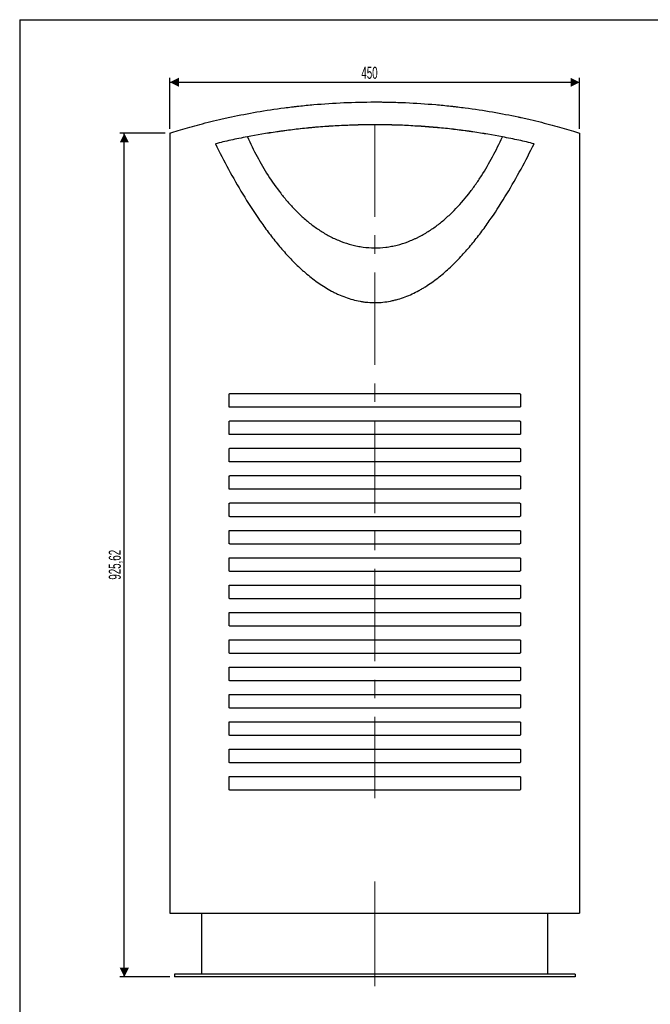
# Model space of a CAD drawing. Header units: millimetres. Extents: x 10 to 287, y 10 to 410.
# Tile 2 of 3: x 10 to 148, y 194 to 410. Entities that reach past the tile are written whole.
import ezdxf

# ---------------------------------------------------------------- set-up
doc = ezdxf.new("R2010")
doc.units = ezdxf.units.MM
doc.linetypes.add('CENTERX2', pattern=[20.32, 12.7, -2.54, 2.54, -2.54])
doc.layers.add('FORMAT', color=7, linetype='Continuous')
doc.styles.add('SLDTEXTSTYLE0', font='TXT', dxfattribs={"width": 0.605})
doc.dimstyles.new('SLDDIMSTYLE0', dxfattribs={"dimtxt": 2.568319, "dimasz": 2, "dimexe": 0, "dimexo": 0.0625, "dimgap": 0.64208, "dimtad": 1, "dimlfac": 5, "dimrnd": 1e-09, "dimzin": 12, "dimdsep": 46, "dimtxsty": 'SLDTEXTSTYLE0', "dimsah": 1, "dimcen": 0.09, "dimadec": 0, "dimazin": 3, "dimtfac": 1, "dimtofl": 0, "dimtmove": 0, "dimatfit": 3, "dimfxl": 0, "dimfrac": 2, "dimtolj": 1, "dimtzin": 12, "dimarcsym": 0})

# ---------------------------------------------------------------- blocks, each defined once
blk = doc.blocks.new('_D')
at = {"layer": 'FORMAT'}
for p, q in [((41.98, 385.4), (31.98, 385.4)), ((32.98, 200.28), (32.98, 385.4)), ((42.98, 200.28), (31.98, 200.28))]:
    blk.add_line(p, q, dxfattribs=at)
for points in [[(32.98, 385.4), (31.98, 383.4), (33.98, 383.4)], [(32.98, 200.28), (33.98, 202.28), (31.98, 202.28)]]:
    blk.add_solid(points, dxfattribs=at)
at = {"layer": 'FORMAT', "insert": (29.56, 287.45), "char_height": 2.646, "attachment_point": 1, "rotation": 90, "style": 'SLDTEXTSTYLE0'}
blk.add_mtext('925,62', dxfattribs=at)
blk = doc.blocks.new('_D_1')
at = {"layer": 'FORMAT'}
for p, q in [((42.98, 386.39), (42.98, 397.59)), ((132.98, 386.39), (132.98, 397.59)), ((42.98, 396.6), (132.98, 396.6))]:
    blk.add_line(p, q, dxfattribs=at)
for points in [[(42.98, 396.6), (44.98, 395.6), (44.98, 397.6)], [(132.98, 396.6), (130.98, 397.6), (130.98, 395.6)]]:
    blk.add_solid(points, dxfattribs=at)
at = {"layer": 'FORMAT', "insert": (85.04, 400.01), "char_height": 2.646, "attachment_point": 1, "style": 'SLDTEXTSTYLE0'}
blk.add_mtext('450', dxfattribs=at)

msp = doc.modelspace()

# ---------------------------------------------------------------- linework, layer by layer
at = {"color": 7, "linetype": 'Continuous', "lineweight": 25}
for p, q in [((42.975, 385.4017), (42.975, 214.2784)), ((132.975, 385.4017), (132.975, 214.2784)), ((55.975, 325.4784), (55.975, 328.0784)), ((56.175, 328.2784), (119.775, 328.2784)), ((119.975, 328.0784), (119.975, 325.4784)), ((119.775, 325.2784), (56.175, 325.2784)), ((55.975, 319.4784), (55.975, 322.0784)), ((56.175, 322.2784), (119.775, 322.2784)), ((119.975, 322.0784), (119.975, 319.4784)), ((119.775, 319.2784), (56.175, 319.2784)), ((55.975, 313.4784), (55.975, 316.0784)), ((56.175, 316.2784), (119.775, 316.2784)), ((119.975, 316.0784), (119.975, 313.4784)), ((119.775, 313.2784), (56.175, 313.2784)), ((55.975, 307.4784), (55.975, 310.0784)), ((56.175, 310.2784), (119.775, 310.2784)), ((119.975, 310.0784), (119.975, 307.4784)), ((119.775, 307.2784), (56.175, 307.2784)), ((55.975, 301.4784), (55.975, 304.0784)), ((56.175, 304.2784), (119.775, 304.2784)), ((119.975, 304.0784), (119.975, 301.4784)), ((119.775, 301.2784), (56.175, 301.2784)), ((56.175, 298.2784), (119.775, 298.2784)), ((55.975, 295.4784), (55.975, 298.0784)), ((119.975, 298.0784), (119.975, 295.4784)), ((119.775, 295.2784), (56.175, 295.2784)), ((55.975, 289.4784), (55.975, 292.0784)), ((56.175, 292.2784), (119.775, 292.2784)), ((119.975, 292.0784), (119.975, 289.4784)), ((119.775, 289.2784), (56.175, 289.2784)), ((55.975, 283.4784), (55.975, 286.0784)), ((56.175, 286.2784), (119.775, 286.2784)), ((119.975, 286.0784), (119.975, 283.4784)), ((119.775, 283.2784), (56.175, 283.2784)), ((55.975, 277.4784), (55.975, 280.0784)), ((56.175, 280.2784), (119.775, 280.2784)), ((119.975, 280.0784), (119.975, 277.4784)), ((119.775, 277.2784), (56.175, 277.2784)), ((55.975, 271.4784), (55.975, 274.0784)), ((56.175, 274.2784), (119.775, 274.2784)), ((119.975, 274.0784), (119.975, 271.4784)), ((119.775, 271.2784), (56.175, 271.2784)), ((55.975, 265.4784), (55.975, 268.0784)), ((56.175, 268.2784), (119.775, 268.2784)), ((119.975, 268.0784), (119.975, 265.4784)), ((119.775, 265.2784), (56.175, 265.2784)), ((55.975, 259.4784), (55.975, 262.0784)), ((56.175, 262.2784), (119.775, 262.2784)), ((119.975, 262.0784), (119.975, 259.4784)), ((119.775, 259.2784), (56.175, 259.2784)), ((55.975, 253.4784), (55.975, 256.0784)), ((56.175, 256.2784), (119.775, 256.2784)), ((119.975, 256.0784), (119.975, 253.4784)), ((119.775, 253.2784), (56.175, 253.2784)), ((55.975, 247.4784), (55.975, 250.0784)), ((56.175, 250.2784), (119.775, 250.2784)), ((119.975, 250.0784), (119.975, 247.4784)), ((119.775, 247.2784), (56.175, 247.2784)), ((56.175, 244.2784), (119.775, 244.2784)), ((55.975, 241.4784), (55.975, 244.0784)), ((119.975, 244.0784), (119.975, 241.4784)), ((119.775, 241.2784), (56.175, 241.2784)), ((42.975, 214.2784), (132.975, 214.2784)), ((49.975, 200.8784), (49.975, 214.2784)), ((125.975, 200.8784), (125.975, 214.2784)), ((43.975, 200.8784), (43.975, 200.2784)), ((131.975, 200.8784), (43.975, 200.8784)), ((131.975, 200.2784), (43.975, 200.2784)), ((131.975, 200.8784), (131.975, 200.2784))]:
    msp.add_line(p, q, dxfattribs=at)
for points, knots in [([(42.975, 385.4017), (44.1635, 385.7913), (45.459, 386.1928), (48.2561, 387.003), (49.7578, 387.4117), (52.1676, 388.0182), (52.9972, 388.2193), (54.068, 388.4679), (54.2838, 388.5175), (54.7189, 388.6164), (54.9384, 388.6657), (55.6001, 388.8128), (56.0457, 388.9097), (58.296, 389.3875), (60.1673, 389.749), (64.0511, 390.4168), (66.0636, 390.7233), (68.6714, 391.0633), (69.1976, 391.1291), (69.994, 391.2244), (70.2607, 391.2556), (70.7963, 391.3169), (71.0653, 391.3469), (72.4111, 391.4935), (73.4941, 391.5999), (76.7624, 391.8855), (78.9667, 392.0311), (83.4263, 392.2274), (85.6815, 392.2782), (88.2485, 392.2784), (88.5344, 392.2776), (89.1048, 392.2745), (89.3895, 392.2721), (90.2424, 392.2627), (90.8093, 392.2533), (92.5049, 392.216), (93.6285, 392.1787), (96.9792, 392.0314), (99.1864, 391.8856), (102.4573, 391.5998), (103.541, 391.4933), (104.8871, 391.3467), (105.1561, 391.3166), (105.6918, 391.2554), (105.9584, 391.2241), (106.7549, 391.1288), (107.2813, 391.0629), (109.8906, 390.7227), (111.906, 390.4158), (115.7982, 389.7462), (117.6751, 389.3834), (119.7077, 388.9514), (119.9327, 388.903), (120.3793, 388.8059), (120.6008, 388.7571), (121.2606, 388.6103), (121.6936, 388.5118), (122.9729, 388.2145), (123.7993, 388.0141), (126.2009, 387.4094), (127.699, 387.0016), (130.4917, 386.1926), (131.7863, 385.7913), (132.975, 385.4017)], [0, 0, 0, 0, 0.0625, 0.0625, 0.125, 0.125, 0.15625, 0.15625, 0.1640625, 0.1640625, 0.171875, 0.171875, 0.1875, 0.1875, 0.25, 0.25, 0.3125, 0.3125, 0.328125, 0.328125, 0.3359375, 0.3359375, 0.34375, 0.34375, 0.375, 0.375, 0.4375, 0.4375, 0.5, 0.5, 0.5078125, 0.5078125, 0.515625, 0.515625, 0.53125, 0.53125, 0.5625, 0.5625, 0.625, 0.625, 0.65625, 0.65625, 0.6640625, 0.6640625, 0.671875, 0.671875, 0.6875, 0.6875, 0.75, 0.75, 0.8125, 0.8125, 0.8203125, 0.8203125, 0.828125, 0.828125, 0.84375, 0.84375, 0.875, 0.875, 0.9375, 0.9375, 1, 1, 1, 1]), ([(116.0087, 384.6204), (113.9483, 385.0168), (111.7964, 385.3843), (109.2668, 385.7539), (108.9842, 385.7944), (108.416, 385.874), (108.1301, 385.9133), (107.2702, 386.0286), (106.6943, 386.1025), (104.9588, 386.3146), (103.7914, 386.4435), (100.2581, 386.7905), (97.8615, 386.9693), (94.2034, 387.151), (92.9734, 387.1972), (91.1122, 387.2438), (90.4882, 387.2556), (89.2451, 387.2712), (88.6249, 387.2752), (85.5304, 387.2758), (83.0757, 387.2152), (79.4241, 387.0365), (78.212, 386.9623), (76.4016, 386.8295), (75.7995, 386.7817), (74.8982, 386.7045), (74.598, 386.6779), (73.9985, 386.623), (73.6988, 386.5946), (71.0158, 386.3322), (68.7099, 386.0488), (64.2474, 385.3992), (62.0908, 385.0329), (60.0087, 384.6333)], [0, 0, 0, 0, 0.125, 0.125, 0.140625, 0.140625, 0.15625, 0.15625, 0.1875, 0.1875, 0.25, 0.25, 0.375, 0.375, 0.4375, 0.4375, 0.46875, 0.46875, 0.5, 0.5, 0.625, 0.625, 0.6875, 0.6875, 0.71875, 0.71875, 0.734375, 0.734375, 0.75, 0.75, 0.875, 0.875, 1, 1, 1, 1]), ([(116.0087, 384.6039), (113.9264, 385.005), (111.7728, 385.3721), (107.3246, 386.0227), (105.0301, 386.3063), (102.0699, 386.5982), (101.4732, 386.6535), (100.5711, 386.7315), (100.2689, 386.7567), (99.6643, 386.8053), (99.3617, 386.8286), (97.8478, 386.9409), (96.6332, 387.0162), (92.9787, 387.1978), (90.5283, 387.2599), (86.8317, 387.2621), (85.596, 387.2476), (84.0468, 387.2102), (83.7367, 387.2018), (83.1161, 387.183), (82.8058, 387.1726), (81.8779, 387.1387), (81.2624, 387.1123), (78.2, 386.9626), (75.7982, 386.7849), (72.2653, 386.4401), (71.0994, 386.3122), (69.3679, 386.1017), (68.7937, 386.0284), (67.9368, 385.914), (67.6519, 385.8751), (67.0836, 385.7959), (66.8001, 385.7555), (64.2626, 385.3864), (62.0935, 385.0175), (60.0087, 384.6169)], [0, 0, 0, 0, 0.125, 0.125, 0.25, 0.25, 0.28125, 0.28125, 0.296875, 0.296875, 0.3125, 0.3125, 0.375, 0.375, 0.5, 0.5, 0.5625, 0.5625, 0.578125, 0.578125, 0.59375, 0.59375, 0.625, 0.625, 0.75, 0.75, 0.8125, 0.8125, 0.84375, 0.84375, 0.859375, 0.859375, 0.875, 0.875, 1, 1, 1, 1]), ([(60.0087, 384.6333), (58.7618, 384.394), (57.5527, 384.1449), (55.2085, 383.6315), (54.0733, 383.3672), (52.975, 383.0975)], [0, 0, 0, 0, 0.5, 0.5, 1, 1, 1, 1]), ([(60.0087, 384.6333), (60.6728, 383.1565), (61.3801, 381.7099), (62.892, 378.8818), (63.6965, 377.5003), (65.419, 374.8106), (66.3368, 373.5023), (67.8175, 371.6048), (68.3284, 370.9832), (69.1245, 370.0691), (69.3948, 369.7674), (69.946, 369.1706), (70.2273, 368.875), (71.0854, 368.0017), (71.6747, 367.4389), (72.8916, 366.3562), (73.5192, 365.8363), (74.8177, 364.8445), (75.4887, 364.3727), (76.5326, 363.7064), (76.8873, 363.4911), (77.603, 363.0793), (77.9649, 362.8824), (79.0628, 362.3196), (79.8114, 361.9816), (81.3449, 361.3871), (82.1299, 361.1307), (83.3381, 360.8145), (83.7459, 360.7205), (84.3659, 360.5979), (84.5738, 360.5601), (84.9889, 360.4914), (85.1966, 360.4603), (86.2355, 360.3217), (87.0683, 360.2638), (88.7373, 360.2545), (89.5734, 360.3031), (90.6208, 360.4317), (90.8303, 360.4609), (91.2464, 360.5254), (91.4534, 360.5608), (92.0713, 360.6765), (92.4792, 360.766), (93.6912, 361.0702), (94.4836, 361.3203), (95.6509, 361.7611), (96.0364, 361.919), (96.6095, 362.1718), (96.7995, 362.2586), (97.1757, 362.4365), (97.3622, 362.5276), (98.2865, 362.9938), (99.0007, 363.4004), (100.3853, 364.2719), (101.0557, 364.7369), (102.3578, 365.719), (102.9895, 366.2361), (103.9108, 367.0471), (104.2137, 367.3236), (104.8081, 367.8848), (105.1, 368.1699), (106.5343, 369.6164), (107.6026, 370.8405), (108.8584, 372.4394), (109.1056, 372.7626), (109.5907, 373.4136), (109.8289, 373.7416), (110.5309, 374.7328), (110.9823, 375.4032), (112.2915, 377.4406), (113.1045, 378.8339), (114.6295, 381.6821), (115.3414, 383.137), (116.0087, 384.6204)], [0, 0, 0, 0, 0.0625, 0.0625, 0.125, 0.125, 0.1875, 0.1875, 0.21875, 0.21875, 0.234375, 0.234375, 0.25, 0.25, 0.28125, 0.28125, 0.3125, 0.3125, 0.34375, 0.34375, 0.359375, 0.359375, 0.375, 0.375, 0.40625, 0.40625, 0.4375, 0.4375, 0.453125, 0.453125, 0.4609375, 0.4609375, 0.46875, 0.46875, 0.5, 0.5, 0.53125, 0.53125, 0.5390625, 0.5390625, 0.546875, 0.546875, 0.5625, 0.5625, 0.59375, 0.59375, 0.609375, 0.609375, 0.6171875, 0.6171875, 0.625, 0.625, 0.65625, 0.65625, 0.6875, 0.6875, 0.71875, 0.71875, 0.734375, 0.734375, 0.75, 0.75, 0.8125, 0.8125, 0.828125, 0.828125, 0.84375, 0.84375, 0.875, 0.875, 0.9375, 0.9375, 1, 1, 1, 1]), ([(122.975, 383.0975), (121.8867, 383.3648), (120.7621, 383.6267), (118.4403, 384.1358), (117.2431, 384.3829), (116.0087, 384.6204)], [0, 0, 0, 0, 0.5, 0.5, 1, 1, 1, 1]), ([(52.975, 383.0975), (53.9032, 381.2292), (54.8651, 379.3698), (56.8703, 375.6795), (57.9135, 373.8484), (60.1015, 370.2276), (61.2462, 368.4378), (63.0632, 365.798), (63.6856, 364.9256), (64.97, 363.1992), (65.6295, 362.3486), (66.9883, 360.678), (67.6877, 359.8579), (69.1342, 358.2546), (69.8812, 357.4713), (71.0455, 356.3307), (71.4409, 355.9563), (72.0462, 355.4043), (72.2501, 355.2219), (72.6621, 354.8606), (72.8704, 354.6815), (73.9196, 353.7988), (74.7864, 353.1292), (76.5874, 351.8807), (77.5216, 351.3015), (78.7425, 350.6495), (78.9894, 350.5227), (79.4888, 350.2769), (79.7419, 350.1577), (80.5069, 349.8139), (81.0231, 349.6039), (82.592, 349.036), (83.6646, 348.74), (85.0445, 348.491), (85.3224, 348.4473), (85.7424, 348.3912), (85.883, 348.3741), (86.1639, 348.3433), (86.8654, 348.2746), (87.5644, 348.2475), (89.2371, 348.2614), (90.3458, 348.3754), (91.5861, 348.6179), (91.7238, 348.6464), (91.999, 348.7066), (92.1367, 348.7383), (92.5475, 348.8377), (92.8187, 348.9096), (93.6249, 349.1416), (94.1524, 349.3178), (95.708, 349.9043), (96.7094, 350.3723), (97.9242, 351.0368), (98.1653, 351.1737), (98.6439, 351.4551), (98.8813, 351.5996), (99.5839, 352.041), (100.0412, 352.3468), (101.384, 353.2949), (102.2405, 353.9674), (103.8923, 355.3757), (104.6875, 356.1117), (105.8427, 357.2543), (106.2215, 357.6416), (106.9675, 358.4281), (107.3353, 358.8278), (108.4179, 360.0375), (109.1126, 360.8585), (110.4578, 362.5236), (111.1082, 363.3677), (112.3719, 365.0749), (112.9851, 365.9379), (114.777, 368.5506), (115.9083, 370.3235), (118.0736, 373.9129), (119.1075, 375.7295), (121.0969, 379.3931), (122.0523, 381.2402), (122.975, 383.0975)], [0, 0, 0, 0, 0.0625, 0.0625, 0.125, 0.125, 0.1875, 0.1875, 0.21875, 0.21875, 0.25, 0.25, 0.28125, 0.28125, 0.3125, 0.3125, 0.328125, 0.328125, 0.3359375, 0.3359375, 0.34375, 0.34375, 0.375, 0.375, 0.40625, 0.40625, 0.4140625, 0.4140625, 0.421875, 0.421875, 0.4375, 0.4375, 0.46875, 0.46875, 0.4765625, 0.4765625, 0.48046875, 0.48046875, 0.484375, 0.5, 0.5, 0.53125, 0.53125, 0.53515625, 0.53515625, 0.5390625, 0.5390625, 0.546875, 0.546875, 0.5625, 0.5625, 0.59375, 0.59375, 0.6015625, 0.6015625, 0.609375, 0.609375, 0.625, 0.625, 0.65625, 0.65625, 0.6875, 0.6875, 0.703125, 0.703125, 0.71875, 0.71875, 0.75, 0.75, 0.78125, 0.78125, 0.8125, 0.8125, 0.875, 0.875, 0.9375, 0.9375, 1, 1, 1, 1]), ([(55.975, 328.0784), (55.975, 328.1082), (55.9819, 328.1374), (56.0056, 328.1883), (56.0223, 328.2101), (56.0609, 328.2447), (56.0825, 328.2573), (56.1277, 328.2742), (56.1512, 328.2784), (56.175, 328.2784)], [0, 0, 0, 0, 0.25, 0.25, 0.5, 0.5, 0.75, 0.75, 1, 1, 1, 1]), ([(119.775, 328.2784), (119.7988, 328.2784), (119.822, 328.2743), (119.8673, 328.2574), (119.8889, 328.2448), (119.9274, 328.2104), (119.9442, 328.1887), (119.9681, 328.1375), (119.975, 328.1083), (119.975, 328.0784)], [0, 0, 0, 0, 0.25, 0.25, 0.5, 0.5, 0.75, 0.75, 1, 1, 1, 1]), ([(56.175, 325.2784), (56.1512, 325.2784), (56.128, 325.2825), (56.0827, 325.2993), (56.0611, 325.3119), (56.0226, 325.3463), (56.0058, 325.368), (55.9819, 325.4192), (55.975, 325.4484), (55.975, 325.4784)], [0, 0, 0, 0, 0.25, 0.25, 0.5, 0.5, 0.75, 0.75, 1, 1, 1, 1]), ([(119.975, 325.4784), (119.975, 325.4485), (119.9681, 325.4194), (119.9444, 325.3685), (119.9277, 325.3467), (119.8891, 325.3121), (119.8675, 325.2994), (119.8223, 325.2825), (119.7988, 325.2784), (119.775, 325.2784)], [0, 0, 0, 0, 0.25, 0.25, 0.5, 0.5, 0.75, 0.75, 1, 1, 1, 1]), ([(55.975, 322.0784), (55.975, 322.1077), (55.9818, 322.1372), (56.0057, 322.1886), (56.0225, 322.2103), (56.0608, 322.2446), (56.0826, 322.2574), (56.1278, 322.2742), (56.1514, 322.2784), (56.175, 322.2784)], [0, 0, 0, 0, 0.25, 0.25, 0.5, 0.5, 0.75, 0.75, 1, 1, 1, 1]), ([(119.775, 322.2784), (119.7986, 322.2784), (119.8223, 322.2742), (119.8673, 322.2574), (119.8891, 322.2446), (119.9274, 322.2104), (119.9442, 322.1886), (119.9681, 322.1375), (119.975, 322.1082), (119.975, 322.0784)], [0, 0, 0, 0, 0.25, 0.25, 0.5, 0.5, 0.75, 0.75, 1, 1, 1, 1]), ([(56.175, 319.2784), (56.1513, 319.2784), (56.1279, 319.2825), (56.0824, 319.2995), (56.0612, 319.3119), (56.0226, 319.3463), (56.0058, 319.3681), (55.9878, 319.4066), (55.9831, 319.4201), (55.9767, 319.4486), (55.975, 319.4636), (55.975, 319.4784)], [0, 0, 0, 0, 0.25, 0.25, 0.5, 0.5, 0.75, 0.75, 0.875, 0.875, 1, 1, 1, 1]), ([(119.975, 319.4784), (119.975, 319.4485), (119.9681, 319.4193), (119.9444, 319.3684), (119.9277, 319.3466), (119.8697, 319.2947), (119.8222, 319.2784), (119.775, 319.2784)], [0, 0, 0, 0, 0.25, 0.25, 0.5, 0.5, 1, 1, 1, 1]), ([(55.975, 316.0784), (55.975, 316.1077), (55.9818, 316.1372), (56.0057, 316.1886), (56.0225, 316.2103), (56.0608, 316.2446), (56.0826, 316.2574), (56.1278, 316.2742), (56.1514, 316.2784), (56.175, 316.2784)], [0, 0, 0, 0, 0.25, 0.25, 0.5, 0.5, 0.75, 0.75, 1, 1, 1, 1]), ([(119.775, 316.2784), (119.7986, 316.2784), (119.8223, 316.2742), (119.8673, 316.2574), (119.8891, 316.2446), (119.9274, 316.2104), (119.9442, 316.1886), (119.9681, 316.1375), (119.975, 316.1082), (119.975, 316.0784)], [0, 0, 0, 0, 0.25, 0.25, 0.5, 0.5, 0.75, 0.75, 1, 1, 1, 1]), ([(56.175, 313.2784), (56.1513, 313.2784), (56.1279, 313.2825), (56.0824, 313.2995), (56.0612, 313.3119), (56.0226, 313.3463), (56.0058, 313.3681), (55.9878, 313.4066), (55.9831, 313.4201), (55.9767, 313.4486), (55.975, 313.4636), (55.975, 313.4784)], [0, 0, 0, 0, 0.25, 0.25, 0.5, 0.5, 0.75, 0.75, 0.875, 0.875, 1, 1, 1, 1]), ([(119.975, 313.4784), (119.975, 313.4485), (119.9681, 313.4193), (119.9444, 313.3684), (119.9277, 313.3466), (119.8697, 313.2947), (119.8222, 313.2784), (119.775, 313.2784)], [0, 0, 0, 0, 0.25, 0.25, 0.5, 0.5, 1, 1, 1, 1]), ([(55.975, 310.0784), (55.975, 310.1077), (55.9818, 310.1372), (56.0057, 310.1886), (56.0225, 310.2103), (56.0608, 310.2446), (56.0826, 310.2574), (56.1278, 310.2742), (56.1514, 310.2784), (56.175, 310.2784)], [0, 0, 0, 0, 0.25, 0.25, 0.5, 0.5, 0.75, 0.75, 1, 1, 1, 1]), ([(119.775, 310.2784), (119.7986, 310.2784), (119.8223, 310.2742), (119.8673, 310.2574), (119.8891, 310.2446), (119.9274, 310.2104), (119.9442, 310.1886), (119.9681, 310.1375), (119.975, 310.1082), (119.975, 310.0784)], [0, 0, 0, 0, 0.25, 0.25, 0.5, 0.5, 0.75, 0.75, 1, 1, 1, 1]), ([(56.175, 307.2784), (56.1513, 307.2784), (56.1279, 307.2825), (56.0824, 307.2995), (56.0612, 307.3119), (56.0226, 307.3463), (56.0058, 307.3681), (55.9878, 307.4066), (55.9831, 307.4201), (55.9767, 307.4486), (55.975, 307.4636), (55.975, 307.4784)], [0, 0, 0, 0, 0.25, 0.25, 0.5, 0.5, 0.75, 0.75, 0.875, 0.875, 1, 1, 1, 1]), ([(119.975, 307.4784), (119.975, 307.4485), (119.9681, 307.4193), (119.9444, 307.3684), (119.9277, 307.3466), (119.8697, 307.2947), (119.8222, 307.2784), (119.775, 307.2784)], [0, 0, 0, 0, 0.25, 0.25, 0.5, 0.5, 1, 1, 1, 1]), ([(55.975, 304.0784), (55.975, 304.1077), (55.9818, 304.1372), (56.0057, 304.1886), (56.0225, 304.2103), (56.0608, 304.2446), (56.0826, 304.2574), (56.1278, 304.2742), (56.1514, 304.2784), (56.175, 304.2784)], [0, 0, 0, 0, 0.25, 0.25, 0.5, 0.5, 0.75, 0.75, 1, 1, 1, 1]), ([(119.775, 304.2784), (119.7986, 304.2784), (119.8223, 304.2742), (119.8673, 304.2574), (119.8891, 304.2446), (119.9274, 304.2104), (119.9442, 304.1886), (119.9681, 304.1375), (119.975, 304.1082), (119.975, 304.0784)], [0, 0, 0, 0, 0.25, 0.25, 0.5, 0.5, 0.75, 0.75, 1, 1, 1, 1]), ([(56.175, 301.2784), (56.1513, 301.2784), (56.1279, 301.2825), (56.0824, 301.2995), (56.0612, 301.3119), (56.0226, 301.3463), (56.0058, 301.3681), (55.9878, 301.4066), (55.9831, 301.4201), (55.9767, 301.4486), (55.975, 301.4636), (55.975, 301.4784)], [0, 0, 0, 0, 0.25, 0.25, 0.5, 0.5, 0.75, 0.75, 0.875, 0.875, 1, 1, 1, 1]), ([(119.975, 301.4784), (119.975, 301.4485), (119.9681, 301.4193), (119.9444, 301.3684), (119.9277, 301.3466), (119.8697, 301.2947), (119.8222, 301.2784), (119.775, 301.2784)], [0, 0, 0, 0, 0.25, 0.25, 0.5, 0.5, 1, 1, 1, 1]), ([(55.975, 298.0784), (55.975, 298.1077), (55.9818, 298.1372), (56.0057, 298.1886), (56.0225, 298.2103), (56.0608, 298.2446), (56.0826, 298.2574), (56.1278, 298.2742), (56.1514, 298.2784), (56.175, 298.2784)], [0, 0, 0, 0, 0.25, 0.25, 0.5, 0.5, 0.75, 0.75, 1, 1, 1, 1]), ([(119.775, 298.2784), (119.7986, 298.2784), (119.8223, 298.2742), (119.8673, 298.2574), (119.8891, 298.2446), (119.9274, 298.2104), (119.9442, 298.1886), (119.9681, 298.1375), (119.975, 298.1082), (119.975, 298.0784)], [0, 0, 0, 0, 0.25, 0.25, 0.5, 0.5, 0.75, 0.75, 1, 1, 1, 1]), ([(56.175, 295.2784), (56.1513, 295.2784), (56.1279, 295.2825), (56.0824, 295.2995), (56.0612, 295.3119), (56.0226, 295.3463), (56.0058, 295.3681), (55.9878, 295.4066), (55.9831, 295.4201), (55.9767, 295.4486), (55.975, 295.4636), (55.975, 295.4784)], [0, 0, 0, 0, 0.25, 0.25, 0.5, 0.5, 0.75, 0.75, 0.875, 0.875, 1, 1, 1, 1]), ([(119.975, 295.4784), (119.975, 295.4485), (119.9681, 295.4193), (119.9444, 295.3684), (119.9277, 295.3466), (119.8697, 295.2947), (119.8222, 295.2784), (119.775, 295.2784)], [0, 0, 0, 0, 0.25, 0.25, 0.5, 0.5, 1, 1, 1, 1]), ([(55.975, 292.0784), (55.975, 292.1077), (55.9818, 292.1372), (56.0057, 292.1886), (56.0225, 292.2103), (56.0608, 292.2446), (56.0826, 292.2574), (56.1278, 292.2742), (56.1514, 292.2784), (56.175, 292.2784)], [0, 0, 0, 0, 0.25, 0.25, 0.5, 0.5, 0.75, 0.75, 1, 1, 1, 1]), ([(119.775, 292.2784), (119.7986, 292.2784), (119.8223, 292.2742), (119.8673, 292.2574), (119.8891, 292.2446), (119.9274, 292.2104), (119.9442, 292.1886), (119.9681, 292.1375), (119.975, 292.1082), (119.975, 292.0784)], [0, 0, 0, 0, 0.25, 0.25, 0.5, 0.5, 0.75, 0.75, 1, 1, 1, 1]), ([(56.175, 289.2784), (56.1513, 289.2784), (56.1279, 289.2825), (56.0824, 289.2995), (56.0612, 289.3119), (56.0226, 289.3463), (56.0058, 289.3681), (55.9878, 289.4066), (55.9831, 289.4201), (55.9767, 289.4486), (55.975, 289.4636), (55.975, 289.4784)], [0, 0, 0, 0, 0.25, 0.25, 0.5, 0.5, 0.75, 0.75, 0.875, 0.875, 1, 1, 1, 1]), ([(119.975, 289.4784), (119.975, 289.4485), (119.9681, 289.4193), (119.9444, 289.3684), (119.9277, 289.3466), (119.8697, 289.2947), (119.8222, 289.2784), (119.775, 289.2784)], [0, 0, 0, 0, 0.25, 0.25, 0.5, 0.5, 1, 1, 1, 1]), ([(55.975, 286.0784), (55.975, 286.1077), (55.9818, 286.1372), (56.0057, 286.1886), (56.0225, 286.2103), (56.0608, 286.2446), (56.0826, 286.2574), (56.1278, 286.2742), (56.1514, 286.2784), (56.175, 286.2784)], [0, 0, 0, 0, 0.25, 0.25, 0.5, 0.5, 0.75, 0.75, 1, 1, 1, 1]), ([(119.775, 286.2784), (119.7986, 286.2784), (119.8223, 286.2742), (119.8673, 286.2574), (119.8891, 286.2446), (119.9274, 286.2104), (119.9442, 286.1886), (119.9681, 286.1375), (119.975, 286.1082), (119.975, 286.0784)], [0, 0, 0, 0, 0.25, 0.25, 0.5, 0.5, 0.75, 0.75, 1, 1, 1, 1]), ([(56.175, 283.2784), (56.1513, 283.2784), (56.1279, 283.2825), (56.0824, 283.2995), (56.0612, 283.3119), (56.0226, 283.3463), (56.0058, 283.3681), (55.9878, 283.4066), (55.9831, 283.4201), (55.9767, 283.4486), (55.975, 283.4636), (55.975, 283.4784)], [0, 0, 0, 0, 0.25, 0.25, 0.5, 0.5, 0.75, 0.75, 0.875, 0.875, 1, 1, 1, 1]), ([(119.975, 283.4784), (119.975, 283.4485), (119.9681, 283.4193), (119.9444, 283.3684), (119.9277, 283.3466), (119.8697, 283.2947), (119.8222, 283.2784), (119.775, 283.2784)], [0, 0, 0, 0, 0.25, 0.25, 0.5, 0.5, 1, 1, 1, 1]), ([(55.975, 280.0784), (55.975, 280.1077), (55.9818, 280.1372), (56.0057, 280.1886), (56.0225, 280.2103), (56.0608, 280.2446), (56.0826, 280.2574), (56.1278, 280.2742), (56.1514, 280.2784), (56.175, 280.2784)], [0, 0, 0, 0, 0.25, 0.25, 0.5, 0.5, 0.75, 0.75, 1, 1, 1, 1]), ([(119.775, 280.2784), (119.7986, 280.2784), (119.8223, 280.2742), (119.8673, 280.2574), (119.8891, 280.2446), (119.9274, 280.2104), (119.9442, 280.1886), (119.9681, 280.1375), (119.975, 280.1082), (119.975, 280.0784)], [0, 0, 0, 0, 0.25, 0.25, 0.5, 0.5, 0.75, 0.75, 1, 1, 1, 1]), ([(56.175, 277.2784), (56.1513, 277.2784), (56.1279, 277.2825), (56.0824, 277.2995), (56.0612, 277.3119), (56.0226, 277.3463), (56.0058, 277.3681), (55.9878, 277.4066), (55.9831, 277.4201), (55.9767, 277.4486), (55.975, 277.4636), (55.975, 277.4784)], [0, 0, 0, 0, 0.25, 0.25, 0.5, 0.5, 0.75, 0.75, 0.875, 0.875, 1, 1, 1, 1]), ([(119.975, 277.4784), (119.975, 277.4485), (119.9681, 277.4193), (119.9444, 277.3684), (119.9277, 277.3466), (119.8697, 277.2947), (119.8222, 277.2784), (119.775, 277.2784)], [0, 0, 0, 0, 0.25, 0.25, 0.5, 0.5, 1, 1, 1, 1]), ([(55.975, 274.0784), (55.975, 274.1077), (55.9818, 274.1372), (56.0057, 274.1886), (56.0225, 274.2103), (56.0608, 274.2446), (56.0826, 274.2574), (56.1278, 274.2742), (56.1514, 274.2784), (56.175, 274.2784)], [0, 0, 0, 0, 0.25, 0.25, 0.5, 0.5, 0.75, 0.75, 1, 1, 1, 1]), ([(119.775, 274.2784), (119.7986, 274.2784), (119.8223, 274.2742), (119.8673, 274.2574), (119.8891, 274.2446), (119.9274, 274.2104), (119.9442, 274.1886), (119.9681, 274.1375), (119.975, 274.1082), (119.975, 274.0784)], [0, 0, 0, 0, 0.25, 0.25, 0.5, 0.5, 0.75, 0.75, 1, 1, 1, 1]), ([(56.175, 271.2784), (56.1513, 271.2784), (56.1279, 271.2825), (56.0824, 271.2995), (56.0612, 271.3119), (56.0226, 271.3463), (56.0058, 271.3681), (55.9878, 271.4066), (55.9831, 271.4201), (55.9767, 271.4486), (55.975, 271.4636), (55.975, 271.4784)], [0, 0, 0, 0, 0.25, 0.25, 0.5, 0.5, 0.75, 0.75, 0.875, 0.875, 1, 1, 1, 1]), ([(119.975, 271.4784), (119.975, 271.4485), (119.9681, 271.4193), (119.9444, 271.3684), (119.9277, 271.3466), (119.8697, 271.2947), (119.8222, 271.2784), (119.775, 271.2784)], [0, 0, 0, 0, 0.25, 0.25, 0.5, 0.5, 1, 1, 1, 1]), ([(55.975, 268.0784), (55.975, 268.1077), (55.9818, 268.1372), (56.0057, 268.1886), (56.0225, 268.2103), (56.0608, 268.2446), (56.0826, 268.2574), (56.1278, 268.2742), (56.1514, 268.2784), (56.175, 268.2784)], [0, 0, 0, 0, 0.25, 0.25, 0.5, 0.5, 0.75, 0.75, 1, 1, 1, 1]), ([(119.775, 268.2784), (119.7986, 268.2784), (119.8223, 268.2742), (119.8673, 268.2574), (119.8891, 268.2446), (119.9274, 268.2104), (119.9442, 268.1886), (119.9681, 268.1375), (119.975, 268.1082), (119.975, 268.0784)], [0, 0, 0, 0, 0.25, 0.25, 0.5, 0.5, 0.75, 0.75, 1, 1, 1, 1]), ([(56.175, 265.2784), (56.1513, 265.2784), (56.1279, 265.2825), (56.0824, 265.2995), (56.0612, 265.3119), (56.0226, 265.3463), (56.0058, 265.3681), (55.9878, 265.4066), (55.9831, 265.4201), (55.9767, 265.4486), (55.975, 265.4636), (55.975, 265.4784)], [0, 0, 0, 0, 0.25, 0.25, 0.5, 0.5, 0.75, 0.75, 0.875, 0.875, 1, 1, 1, 1]), ([(119.975, 265.4784), (119.975, 265.4485), (119.9681, 265.4193), (119.9444, 265.3684), (119.9277, 265.3466), (119.8697, 265.2947), (119.8222, 265.2784), (119.775, 265.2784)], [0, 0, 0, 0, 0.25, 0.25, 0.5, 0.5, 1, 1, 1, 1]), ([(55.975, 262.0784), (55.975, 262.1077), (55.9818, 262.1372), (56.0057, 262.1886), (56.0225, 262.2103), (56.0608, 262.2446), (56.0826, 262.2574), (56.1278, 262.2742), (56.1514, 262.2784), (56.175, 262.2784)], [0, 0, 0, 0, 0.25, 0.25, 0.5, 0.5, 0.75, 0.75, 1, 1, 1, 1]), ([(119.775, 262.2784), (119.7986, 262.2784), (119.8223, 262.2742), (119.8673, 262.2574), (119.8891, 262.2446), (119.9274, 262.2104), (119.9442, 262.1886), (119.9681, 262.1375), (119.975, 262.1082), (119.975, 262.0784)], [0, 0, 0, 0, 0.25, 0.25, 0.5, 0.5, 0.75, 0.75, 1, 1, 1, 1]), ([(56.175, 259.2784), (56.1513, 259.2784), (56.1279, 259.2825), (56.0824, 259.2995), (56.0612, 259.3119), (56.0226, 259.3463), (56.0058, 259.3681), (55.9878, 259.4066), (55.9831, 259.4201), (55.9767, 259.4486), (55.975, 259.4636), (55.975, 259.4784)], [0, 0, 0, 0, 0.25, 0.25, 0.5, 0.5, 0.75, 0.75, 0.875, 0.875, 1, 1, 1, 1]), ([(119.975, 259.4784), (119.975, 259.4485), (119.9681, 259.4193), (119.9444, 259.3684), (119.9277, 259.3466), (119.8697, 259.2947), (119.8222, 259.2784), (119.775, 259.2784)], [0, 0, 0, 0, 0.25, 0.25, 0.5, 0.5, 1, 1, 1, 1]), ([(55.975, 256.0784), (55.975, 256.1077), (55.9818, 256.1372), (56.0057, 256.1886), (56.0225, 256.2103), (56.0608, 256.2446), (56.0826, 256.2574), (56.1278, 256.2742), (56.1514, 256.2784), (56.175, 256.2784)], [0, 0, 0, 0, 0.25, 0.25, 0.5, 0.5, 0.75, 0.75, 1, 1, 1, 1]), ([(119.775, 256.2784), (119.7986, 256.2784), (119.8223, 256.2742), (119.8673, 256.2574), (119.8891, 256.2446), (119.9274, 256.2104), (119.9442, 256.1886), (119.9681, 256.1375), (119.975, 256.1082), (119.975, 256.0784)], [0, 0, 0, 0, 0.25, 0.25, 0.5, 0.5, 0.75, 0.75, 1, 1, 1, 1]), ([(56.175, 253.2784), (56.1513, 253.2784), (56.1279, 253.2825), (56.0824, 253.2995), (56.0612, 253.3119), (56.0226, 253.3463), (56.0058, 253.3681), (55.9878, 253.4066), (55.9831, 253.4201), (55.9767, 253.4486), (55.975, 253.4636), (55.975, 253.4784)], [0, 0, 0, 0, 0.25, 0.25, 0.5, 0.5, 0.75, 0.75, 0.875, 0.875, 1, 1, 1, 1]), ([(119.975, 253.4784), (119.975, 253.4485), (119.9681, 253.4193), (119.9444, 253.3684), (119.9277, 253.3466), (119.8697, 253.2947), (119.8222, 253.2784), (119.775, 253.2784)], [0, 0, 0, 0, 0.25, 0.25, 0.5, 0.5, 1, 1, 1, 1]), ([(55.975, 250.0784), (55.975, 250.1077), (55.9818, 250.1372), (56.0057, 250.1886), (56.0225, 250.2103), (56.0608, 250.2446), (56.0826, 250.2574), (56.1278, 250.2742), (56.1514, 250.2784), (56.175, 250.2784)], [0, 0, 0, 0, 0.25, 0.25, 0.5, 0.5, 0.75, 0.75, 1, 1, 1, 1]), ([(119.775, 250.2784), (119.7986, 250.2784), (119.8223, 250.2742), (119.8673, 250.2574), (119.8891, 250.2446), (119.9274, 250.2104), (119.9442, 250.1886), (119.9681, 250.1375), (119.975, 250.1082), (119.975, 250.0784)], [0, 0, 0, 0, 0.25, 0.25, 0.5, 0.5, 0.75, 0.75, 1, 1, 1, 1]), ([(56.175, 247.2784), (56.1513, 247.2784), (56.1279, 247.2825), (56.0824, 247.2995), (56.0612, 247.3119), (56.0226, 247.3463), (56.0058, 247.3681), (55.9878, 247.4066), (55.9831, 247.4201), (55.9767, 247.4486), (55.975, 247.4636), (55.975, 247.4784)], [0, 0, 0, 0, 0.25, 0.25, 0.5, 0.5, 0.75, 0.75, 0.875, 0.875, 1, 1, 1, 1]), ([(119.975, 247.4784), (119.975, 247.4485), (119.9681, 247.4193), (119.9444, 247.3684), (119.9277, 247.3466), (119.8697, 247.2947), (119.8222, 247.2784), (119.775, 247.2784)], [0, 0, 0, 0, 0.25, 0.25, 0.5, 0.5, 1, 1, 1, 1]), ([(55.975, 244.0784), (55.975, 244.1077), (55.9818, 244.1372), (56.0057, 244.1886), (56.0225, 244.2103), (56.0608, 244.2446), (56.0826, 244.2574), (56.1278, 244.2742), (56.1514, 244.2784), (56.175, 244.2784)], [0, 0, 0, 0, 0.25, 0.25, 0.5, 0.5, 0.75, 0.75, 1, 1, 1, 1]), ([(119.775, 244.2784), (119.7986, 244.2784), (119.8223, 244.2742), (119.8673, 244.2574), (119.8891, 244.2446), (119.9274, 244.2104), (119.9442, 244.1886), (119.9681, 244.1375), (119.975, 244.1082), (119.975, 244.0784)], [0, 0, 0, 0, 0.25, 0.25, 0.5, 0.5, 0.75, 0.75, 1, 1, 1, 1]), ([(56.175, 241.2784), (56.1513, 241.2784), (56.1279, 241.2825), (56.0824, 241.2995), (56.0612, 241.3119), (56.0226, 241.3463), (56.0058, 241.3681), (55.9878, 241.4066), (55.9831, 241.4201), (55.9767, 241.4486), (55.975, 241.4636), (55.975, 241.4784)], [0, 0, 0, 0, 0.25, 0.25, 0.5, 0.5, 0.75, 0.75, 0.875, 0.875, 1, 1, 1, 1]), ([(119.975, 241.4784), (119.975, 241.4485), (119.9681, 241.4193), (119.9444, 241.3684), (119.9277, 241.3466), (119.8697, 241.2947), (119.8222, 241.2784), (119.775, 241.2784)], [0, 0, 0, 0, 0.25, 0.25, 0.5, 0.5, 1, 1, 1, 1])]:
    msp.add_open_spline(points, degree=3, knots=knots, dxfattribs=at)
at = {"layer": 'FORMAT', "color": 7}
for q in [(287, 410.3303), (10, 10)]:
    msp.add_line((10, 410.3303), q, dxfattribs=at)
at = {"layer": 'FORMAT', "linetype": 'CENTERX2', "lineweight": 18, "ltscale": 1.6}
for p, q in [((87.975, 387.4017), (87.975, 239.4784)), ((87.975, 200.8784), (87.975, 222.8291)), ((87.975, 200.8784), (87.975, 198.2784))]:
    msp.add_line(p, q, dxfattribs=at)

# ---------------------------------------------------------------- dimensions: what is measured, and where the dimension line sits
at = {"layer": 'FORMAT'}
dim = msp.add_linear_dim(base=(132.975, 396.5971), p1=(42.975, 385.4017), p2=(132.975, 385.4017), dimstyle='SLDDIMSTYLE0', dxfattribs=at)
dim.commit()
dim.dimension.update_dxf_attribs({"geometry": '_D_1', "text_midpoint": (87.975, 396.5971), "dimtype": 160})
dim = msp.add_linear_dim(base=(32.975, 385.4017), p1=(43.975, 200.2784), p2=(42.975, 385.4017), angle=90, dimstyle='SLDDIMSTYLE0', dxfattribs=at)
dim.commit()
dim.dimension.update_dxf_attribs({"geometry": '_D', "text_midpoint": (32.975, 292.84), "dimtype": 160})

doc.saveas('drawing.dxf')
